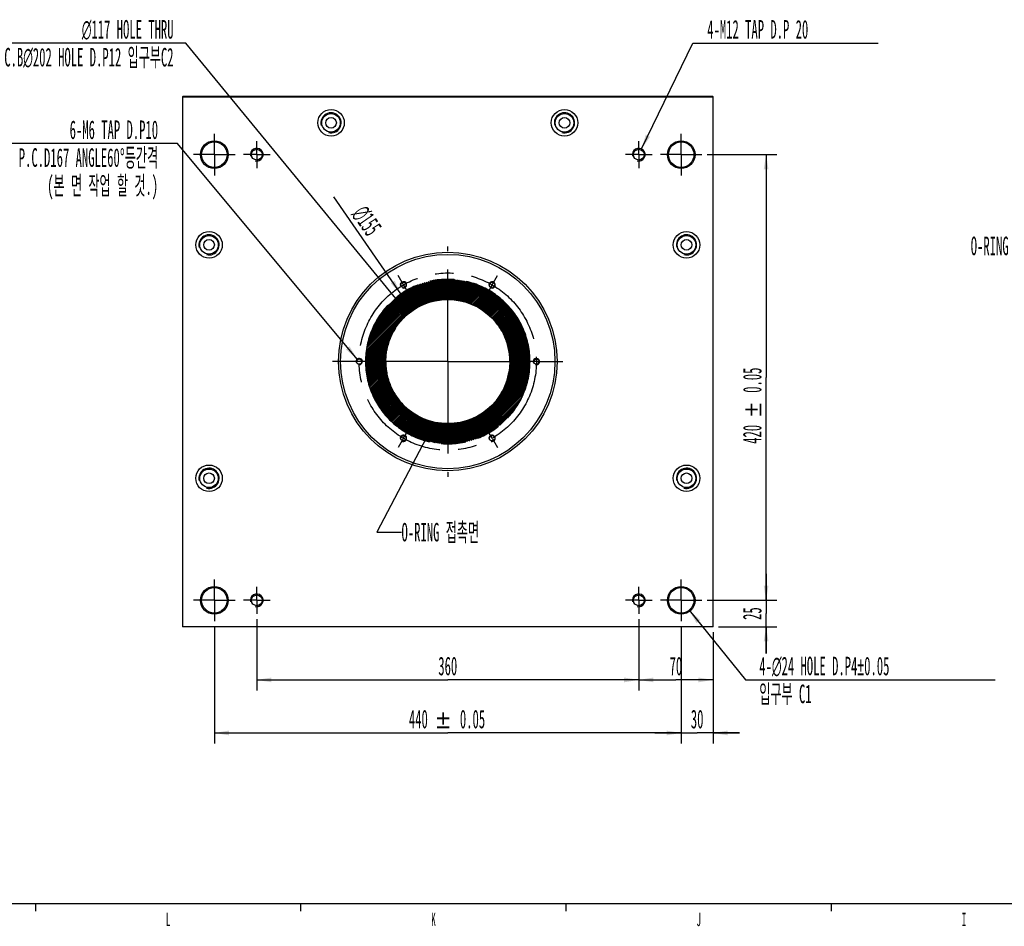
# Model space of a CAD drawing. Header units: millimetres. Extents: x -1 to 4195, y -1 to 2965.
# Tile 2 of 17: x 1140 to 2068, y 29 to 883. Entities that reach past the tile are written whole.
import ezdxf
from ezdxf.enums import TextEntityAlignment as Align

# ---------------------------------------------------------------- set-up
doc = ezdxf.new("R2010")
doc.units = ezdxf.units.MM
doc.header["$LTSCALE"] = 231.275
doc.linetypes.add('CENTER', pattern=[0.6, 0.375, -0.075, 0.075, -0.075])
doc.linetypes.add('PHANTOM', pattern=[0.8, 0.45, -0.05, 0.1, -0.05, 0.1, -0.05])
doc.layers.get('0').update_dxf_attribs({"linetype": 'CONTINUOUS'})
for name, color, linetype in [('02___PRT_ALL_AXES', 7, 'CONTINUOUS'), ('7_ALL_FEATURES', 7, 'CONTINUOUS'), ('DEFAULT_3', 7, 'PHANTOM')]:
    doc.layers.add(name, color=color, linetype=linetype)
doc.styles.get("Standard").update_dxf_attribs({"font": 'txt', "width": 0.5})
doc.styles.add('TEXTSTYLE_3', font='gdt', dxfattribs={"width": 0.5})
doc.dimstyles.new('DIMSTYLE_11', dxfattribs={"dimtxt": 17.5, "dimasz": 13.8, "dimexe": 2, "dimexo": 1, "dimgap": 0.875, "dimtad": 1, "dimdec": 3, "dimdsep": 46, "dimtxsty": 'Standard', "dimblk": '_FILLED', "dimblk1": '_FILLED', "dimblk2": '_FILLED', "dimcen": 0.09, "dimadec": 3, "dimazin": 2, "dimtp": 0.2, "dimtm": 0.2, "dimtfac": 1, "dimtdec": 3, "dimtofl": 0, "dimtmove": 0, "dimatfit": 3, "dimldrblk": '_FILLED', "dimfxl": 0, "dimtolj": 1, "dimarcsym": 0})
doc.dimstyles.new('DIMSTYLE_13', dxfattribs={"dimtxt": 17.5, "dimasz": 13.8, "dimexe": 2, "dimexo": 1, "dimgap": 0.875, "dimtad": 1, "dimdec": 3, "dimdsep": 46, "dimtxsty": 'Standard', "dimblk": '_FILLED', "dimblk1": '_FILLED', "dimblk2": '_FILLED', "dimcen": 0.09, "dimadec": 3, "dimazin": 2, "dimtp": 0.3, "dimtm": 0.3, "dimtfac": 1, "dimtdec": 3, "dimtofl": 0, "dimtmove": 0, "dimatfit": 3, "dimldrblk": '_FILLED', "dimfxl": 0, "dimtolj": 1, "dimarcsym": 0})
doc.dimstyles.new('DIMSTYLE_14', dxfattribs={"dimtxt": 17.5, "dimasz": 13.8, "dimexe": 2, "dimexo": 1, "dimgap": 0.875, "dimtad": 1, "dimdec": 3, "dimdsep": 46, "dimtxsty": 'Standard', "dimblk": '_FILLED', "dimblk1": '_FILLED', "dimblk2": '_FILLED', "dimcen": 0.09, "dimadec": 3, "dimazin": 2, "dimtp": 0.5, "dimtm": 0.5, "dimtfac": 1, "dimtdec": 3, "dimtofl": 0, "dimtmove": 0, "dimatfit": 3, "dimldrblk": '_FILLED', "dimfxl": 0, "dimtolj": 1, "dimarcsym": 0})
doc.dimstyles.new('DIMSTYLE_24', dxfattribs={"dimtxt": 17.5, "dimasz": 13.8, "dimexe": 2, "dimexo": 1, "dimtad": 1, "dimdec": 3, "dimdsep": 46, "dimtxsty": 'Standard', "dimblk": '_FILLED', "dimblk1": '_FILLED', "dimblk2": '_FILLED', "dimcen": 0.09, "dimadec": 3, "dimazin": 2, "dimtp": 0.3, "dimtm": 0.3, "dimtfac": 1, "dimtdec": 3, "dimtofl": 0, "dimtmove": 0, "dimatfit": 1, "dimldrblk": '_FILLED', "dimfxl": 0, "dimtolj": 1, "dimarcsym": 0})
doc.dimstyles.new('DIMSTYLE_27', dxfattribs={"dimtxt": 17.5, "dimasz": 13.8, "dimexe": 2, "dimexo": 1, "dimgap": 0.875, "dimtad": 1, "dimdec": 3, "dimdsep": 46, "dimtxsty": 'Standard', "dimblk": '_FILLED', "dimblk1": '_FILLED', "dimblk2": '_FILLED', "dimcen": 0.09, "dimadec": 3, "dimazin": 2, "dimtol": 1, "dimtp": 0.05, "dimtm": 0.05, "dimtfac": 1, "dimtdec": 3, "dimtofl": 0, "dimtmove": 0, "dimatfit": 3, "dimldrblk": '_FILLED', "dimfxl": 0, "dimtolj": 1, "dimarcsym": 0})
doc.dimstyles.new('DIMSTYLE_28', dxfattribs={"dimtxt": 17.5, "dimasz": 13.8, "dimexe": 2, "dimexo": 1, "dimtad": 1, "dimdec": 3, "dimdsep": 46, "dimtxsty": 'Standard', "dimblk": '_FILLED', "dimblk1": '_FILLED', "dimblk2": '_FILLED', "dimcen": 0.09, "dimadec": 3, "dimazin": 2, "dimtp": 0.1, "dimtm": 0.1, "dimtfac": 1, "dimtdec": 3, "dimtofl": 0, "dimtmove": 0, "dimatfit": 1, "dimldrblk": '_FILLED', "dimfxl": 0, "dimtolj": 1, "dimarcsym": 0})
doc.dimstyles.new('DIMSTYLE_29', dxfattribs={"dimtxt": 17.5, "dimasz": 13.8, "dimexe": 2, "dimexo": 1, "dimtad": 1, "dimdec": 3, "dimdsep": 46, "dimtxsty": 'Standard', "dimblk": '_FILLED', "dimblk1": '_FILLED', "dimblk2": '_FILLED', "dimcen": 0.09, "dimadec": 3, "dimazin": 2, "dimtp": 0.5, "dimtm": 0.5, "dimtfac": 1, "dimtdec": 3, "dimtofl": 0, "dimtmove": 0, "dimatfit": 1, "dimldrblk": '_FILLED', "dimfxl": 0, "dimtolj": 1, "dimarcsym": 0})
doc.dimstyles.new('DIMSTYLE_5', dxfattribs={"dimtxt": 17.5, "dimasz": 13.8, "dimexe": 2, "dimexo": 1, "dimtad": 1, "dimdec": 3, "dimdsep": 46, "dimtxsty": 'Standard', "dimblk": '_FILLED', "dimblk1": '_FILLED', "dimblk2": '_FILLED', "dimcen": 0.09, "dimadec": 3, "dimazin": 2, "dimtp": 0.2, "dimtm": 0.2, "dimtfac": 1, "dimtdec": 3, "dimtofl": 0, "dimtmove": 0, "dimatfit": 1, "dimldrblk": '_FILLED', "dimfxl": 0, "dimtolj": 1, "dimarcsym": 0})
doc.dimstyles.get("Standard").update_dxf_attribs({"dimtxt": 17.5, "dimasz": 13.8, "dimexe": 2, "dimexo": 1, "dimtad": 1, "dimdec": 3, "dimdsep": 46, "dimtxsty": 'Standard', "dimblk": '_FILLED', "dimblk1": '_FILLED', "dimblk2": '_FILLED', "dimcen": 0.09, "dimadec": 3, "dimazin": 2, "dimtol": 1, "dimtp": 0.05, "dimtm": 0.05, "dimtfac": 1, "dimtdec": 3, "dimtofl": 0, "dimtmove": 0, "dimatfit": 3, "dimldrblk": '_FILLED', "dimfxl": 0, "dimtolj": 1, "dimarcsym": 0})

# ---------------------------------------------------------------- blocks, each defined once
blk = doc.blocks.new('_FILLED')
at = {"color": 0, "linetype": 'ByBlock'}
blk.add_solid([(0, 0), (-1, 0.163), (-1, -0.163)], dxfattribs=at)
blk = doc.blocks.new('*D102')
at = {"color": 2, "linetype": 'Continuous'}
for p, q in [((1323.49, 311.23), (1323.49, 200.73)), ((1763.49, 311.23), (1763.49, 200.73)), ((1323.49, 210.73), (1543.49, 210.73)), ((1763.49, 210.73), (1543.49, 210.73))]:
    blk.add_line(p, q, dxfattribs=at)
at = {"color": 2, "linetype": 'Continuous', "xscale": 13.8, "yscale": 13.8, "zscale": 13.8, "rotation": 180}
blk.add_blockref('_FILLED', (1323.49, 210.73), dxfattribs=at)
at = {"color": 2, "linetype": 'Continuous', "xscale": 13.8, "yscale": 13.8, "zscale": 13.8}
blk.add_blockref('_FILLED', (1763.49, 210.73), dxfattribs=at)
at = {"color": 2, "linetype": 'Continuous', "width": 0.5}
for s, p in [('440', (1515.78, 215.1)), ('0.05', (1566.82, 215.1))]:
    blk.add_text(s, height=17.5, dxfattribs=at).set_placement(p, align=Align.CENTER)
at = {"color": 2, "linetype": 'Continuous', "style": 'TEXTSTYLE_3'}
blk.add_text('`', height=17.5, dxfattribs=at).set_placement((1539.11, 215.1), align=Align.CENTER)
blk = doc.blocks.new('*D103')
at = {"color": 2, "linetype": 'Continuous'}
for p, q in [((1763.49, 311.23), (1763.49, 200.73)), ((1793.49, 305.73), (1793.49, 200.73)), ((1763.49, 210.73), (1738.49, 210.73)), ((1738.49, 210.73), (1778.49, 210.73)), ((1818.49, 210.73), (1778.49, 210.73)), ((1793.49, 210.73), (1818.49, 210.73))]:
    blk.add_line(p, q, dxfattribs=at)
at = {"color": 2, "linetype": 'Continuous', "xscale": 13.8, "yscale": 13.8, "zscale": 13.8}
blk.add_blockref('_FILLED', (1763.49, 210.73), dxfattribs=at)
at = {"color": 2, "linetype": 'Continuous', "xscale": 13.8, "yscale": 13.8, "zscale": 13.8, "rotation": 180}
blk.add_blockref('_FILLED', (1793.49, 210.73), dxfattribs=at)
at = {"color": 2, "linetype": 'Continuous', "insert": (1778.49, 232.6), "char_height": 17.5, "width": 17.5, "attachment_point": 2, "line_spacing_factor": 0.9}
blk.add_mtext('30', dxfattribs=at)
blk = doc.blocks.new('*D104')
at = {"color": 2, "linetype": 'Continuous'}
for p, q in [((1723.49, 318.13), (1723.49, 250.73)), ((1793.49, 305.73), (1793.49, 250.73)), ((1723.49, 260.73), (1758.49, 260.73)), ((1793.49, 260.73), (1758.49, 260.73))]:
    blk.add_line(p, q, dxfattribs=at)
at = {"color": 2, "linetype": 'Continuous', "xscale": 13.8, "yscale": 13.8, "zscale": 13.8, "rotation": 180}
blk.add_blockref('_FILLED', (1723.49, 260.73), dxfattribs=at)
at = {"color": 2, "linetype": 'Continuous', "xscale": 13.8, "yscale": 13.8, "zscale": 13.8}
blk.add_blockref('_FILLED', (1793.49, 260.73), dxfattribs=at)
at = {"color": 2, "linetype": 'Continuous', "insert": (1758.49, 282.6), "char_height": 17.5, "width": 17.5, "attachment_point": 2, "line_spacing_factor": 0.9}
blk.add_mtext('70', dxfattribs=at)
blk = doc.blocks.new('*D105')
at = {"color": 2, "linetype": 'Continuous'}
for p, q in [((1363.49, 318.13), (1363.49, 250.73)), ((1723.49, 318.13), (1723.49, 250.73)), ((1363.49, 260.73), (1543.49, 260.73)), ((1723.49, 260.73), (1543.49, 260.73))]:
    blk.add_line(p, q, dxfattribs=at)
at = {"color": 2, "linetype": 'Continuous', "xscale": 13.8, "yscale": 13.8, "zscale": 13.8, "rotation": 180}
blk.add_blockref('_FILLED', (1363.49, 260.73), dxfattribs=at)
at = {"color": 2, "linetype": 'Continuous', "xscale": 13.8, "yscale": 13.8, "zscale": 13.8}
blk.add_blockref('_FILLED', (1723.49, 260.73), dxfattribs=at)
at = {"color": 2, "linetype": 'Continuous', "insert": (1543.49, 282.6), "char_height": 17.5, "width": 26.25, "attachment_point": 2, "line_spacing_factor": 0.9}
blk.add_mtext('360', dxfattribs=at)
blk = doc.blocks.new('*D106')
at = {"color": 2, "linetype": 'Continuous'}
for p, q in [((1726.1, 761.13), (1774.32, 860.73)), ((1774.32, 860.73), (1774.32, 860.73)), ((1774.32, 860.73), (1949, 860.73))]:
    blk.add_line(p, q, dxfattribs=at)
at = {"color": 2, "linetype": 'Continuous', "xscale": 13.8, "yscale": 13.8, "zscale": 13.8, "rotation": 244.1680311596}
blk.add_blockref('_FILLED', (1726.1, 761.13), dxfattribs=at)
at = {"color": 2, "linetype": 'Continuous', "insert": (1788, 882.6), "char_height": 17.5, "width": 140, "attachment_point": 1, "line_spacing_factor": 0.9}
blk.add_mtext('4-M12 TAP D.P 20', dxfattribs=at)
blk = doc.blocks.new('*D107')
at = {"color": 2, "linetype": 'Continuous'}
for p, q in [((1296.5, 860.73), (1126.96, 860.73)), ((1506.31, 605.89), (1296.5, 860.73)), ((1296.5, 860.73), (1296.5, 860.73))]:
    blk.add_line(p, q, dxfattribs=at)
at = {"color": 2, "linetype": 'Continuous', "xscale": 13.8, "yscale": 13.8, "zscale": 13.8, "rotation": 309.4650508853}
blk.add_blockref('_FILLED', (1506.31, 605.89), dxfattribs=at)
at = {"color": 2, "linetype": 'Continuous', "insert": (1285.05, 882.6), "char_height": 17.5, "width": 228.9583, "attachment_point": 3, "line_spacing_factor": 0.9, "style": 'TEXTSTYLE_3'}
blk.add_mtext('{\\fgdt;n}\\ftxt;117 HOLE THRU\\PC.B\\fgdt;{\\fgdt;n}\\ftxt;202 HOLE D.P12 입구부C2', dxfattribs=at)
blk = doc.blocks.new('*D108')
at = {"color": 2, "linetype": 'Continuous'}
for p, q in [((1288.78, 766.1), (1126.96, 766.1)), ((1458.07, 563.03), (1288.78, 766.1)), ((1288.78, 766.1), (1288.78, 766.1))]:
    blk.add_line(p, q, dxfattribs=at)
at = {"color": 2, "linetype": 'Continuous', "xscale": 13.8, "yscale": 13.8, "zscale": 13.8, "rotation": 309.8168783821}
blk.add_blockref('_FILLED', (1458.07, 563.03), dxfattribs=at)
at = {"color": 2, "linetype": 'Continuous', "insert": (1270.46, 787.98), "char_height": 17.5, "width": 182.2917, "attachment_point": 3, "line_spacing_factor": 0.9}
blk.add_mtext('6-M6 TAP D.P10\\PP.C.D167 ANGLE60\\fgdt;{\\fgdt;~}\\ftxt;등간격\\P(본 면 작업 할 것.)', dxfattribs=at)
blk = doc.blocks.new('*D110')
at = {"color": 2, "linetype": 'Continuous'}
for p, q in [((1771.03, 326.39), (1824.05, 260.73)), ((1824.05, 260.73), (1824.05, 260.73)), ((1824.05, 260.73), (2059.33, 260.73))]:
    blk.add_line(p, q, dxfattribs=at)
at = {"color": 2, "linetype": 'Continuous', "xscale": 13.8, "yscale": 13.8, "zscale": 13.8, "rotation": 128.9194093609}
blk.add_blockref('_FILLED', (1771.03, 326.39), dxfattribs=at)
at = {"color": 2, "linetype": 'Continuous', "insert": (1837.08, 282.6), "char_height": 17.5, "width": 201.25, "attachment_point": 1, "line_spacing_factor": 0.9}
blk.add_mtext('4-\\fgdt;{\\fgdt;n}\\ftxt;24 HOLE D.P4\\fgdt;{\\fgdt;`}\\ftxt;0.05\\P입구부 C1', dxfattribs=at)
blk = doc.blocks.new('*D111')
at = {"color": 2, "linetype": 'Continuous'}
for p, q in [((1787.99, 755.73), (1853.49, 755.73)), ((1843.49, 755.73), (1843.49, 545.73)), ((1843.49, 335.73), (1843.49, 545.73)), ((1787.99, 335.73), (1853.49, 335.73))]:
    blk.add_line(p, q, dxfattribs=at)
at = {"color": 2, "linetype": 'Continuous', "xscale": 13.8, "yscale": 13.8, "zscale": 13.8}
for p, rotation in [((1843.49, 755.73), 90), ((1843.49, 335.73), 270)]:
    blk.add_blockref('_FILLED', p, dxfattribs=dict(at, rotation=rotation))
at = {"color": 2, "linetype": 'Continuous', "width": 0.5}
for s, p in [('0.05', (1839.11, 543.18)), ('420', (1839.11, 492.14))]:
    blk.add_text(s, height=17.5, rotation=90, dxfattribs=at).set_placement(p, align=Align.CENTER)
at = {"color": 2, "linetype": 'Continuous', "style": 'TEXTSTYLE_3'}
blk.add_text('`', height=17.5, rotation=90, dxfattribs=at).set_placement((1839.11, 515.47), align=Align.CENTER)
blk = doc.blocks.new('*D112')
at = {"color": 2, "linetype": 'Continuous'}
for p, q in [((1843.49, 335.73), (1843.49, 360.73)), ((1843.49, 360.73), (1843.49, 323.23)), ((1787.99, 335.73), (1853.49, 335.73)), ((1843.49, 285.73), (1843.49, 323.23)), ((1798.49, 310.73), (1853.49, 310.73)), ((1843.49, 310.73), (1843.49, 285.73))]:
    blk.add_line(p, q, dxfattribs=at)
at = {"color": 2, "linetype": 'Continuous', "xscale": 13.8, "yscale": 13.8, "zscale": 13.8}
for p, rotation in [((1843.49, 335.73), 270), ((1843.49, 310.73), 90)]:
    blk.add_blockref('_FILLED', p, dxfattribs=dict(at, rotation=rotation))
at = {"color": 2, "linetype": 'Continuous', "insert": (1821.61, 323.23), "char_height": 17.5, "width": 17.5, "attachment_point": 2, "rotation": 90, "line_spacing_factor": 0.9}
blk.add_mtext('25', dxfattribs=at)
blk = doc.blocks.new('*D115')
at = {"color": 2, "linetype": 'Continuous'}
blk.add_line((1499.38, 624.45), (1436.1, 715.85), dxfattribs=at)
at = {"color": 2, "linetype": 'Continuous', "xscale": 13.8, "yscale": 13.8, "zscale": 13.8, "rotation": 304.6952117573}
blk.add_blockref('_FILLED', (1499.38, 624.45), dxfattribs=at)
at = {"color": 2, "linetype": 'Continuous', "insert": (1482.31, 687.53), "char_height": 17.5, "width": 49.5833, "attachment_point": 3, "rotation": 304.69521, "line_spacing_factor": 0.9, "style": 'TEXTSTYLE_3'}
blk.add_mtext('{\\fgdt;n}\\ftxt;155', dxfattribs=at)

msp = doc.modelspace()

# ---------------------------------------------------------------- hatches: boundary and pattern name
at = {"linetype": 'Continuous'}
h = msp.add_hatch(dxfattribs=at)
h.set_pattern_fill('X2', color=2, angle=45, style=0, pattern_type=0)
h.set_pattern_definition([(45, (0, 0), (-0.7071068, 0.7071068), [])])
edge = h.paths.add_edge_path()
edge.add_arc((1543.4893, 560.7266), 77.5, 180, 360)
edge.add_arc((1543.4893, 560.7266), 58.5, 180, 360)
edge.add_line((1465.9893, 560.7266), (1601.9893, 560.7266))
edge = h.paths.add_edge_path()
edge.add_arc((1543.4893, 560.7266), 58.5, 0, 180)
edge.add_arc((1543.4893, 560.7266), 77.5, 0, 180)

# ---------------------------------------------------------------- linework, layer by layer
at = {"color": 7, "linetype": 'Continuous'}
msp.add_line((100.0001, 50), (4180, 50), dxfattribs=at)
at = {"color": 2, "linetype": 'Continuous', "const_width": 1.25}
for points in [[(1155, 50), (1155, 42.5)], [(1405, 50), (1405, 42.5)], [(1655, 50), (1655, 42.5)], [(1905, 50), (1905, 42.5)]]:
    msp.add_lwpolyline(points, dxfattribs=at)
at = {"color": 2, "linetype": 'Continuous'}
for centre, radius in [((1433.4893, 785.7266), 9.525), ((1653.4893, 785.7266), 9.525), ((1363.4893, 755.7266), 6), ((1723.4893, 755.7266), 6), ((1318.4893, 670.7266), 9.525), ((1768.4893, 670.7266), 9.525), ((1501.7393, 633.0397), 3), ((1585.2393, 633.0397), 3), ((1459.9893, 560.7266), 3), ((1626.9893, 560.7266), 3), ((1501.7393, 488.4135), 3), ((1585.2393, 488.4135), 3), ((1318.4893, 450.7266), 9.525), ((1768.4893, 450.7266), 9.525), ((1363.4893, 335.7266), 6), ((1723.4893, 335.7266), 6)]:
    msp.add_arc(centre, radius, 255, 195, dxfattribs=at)
at = {"layer": '02___PRT_ALL_AXES', "color": 7, "linetype": 'CENTER'}
for p, q in [((1323.4893, 755.7266), (1323.4893, 775.2266)), ((1763.4893, 755.7266), (1763.4893, 775.2266)), ((1363.4893, 755.7266), (1363.4893, 768.3266)), ((1723.4893, 755.7266), (1723.4893, 768.3266)), ((1323.4893, 755.7266), (1303.9893, 755.7266)), ((1323.4893, 755.7266), (1323.4893, 736.2266)), ((1323.4893, 755.7266), (1342.9893, 755.7266)), ((1363.4893, 755.7266), (1350.8893, 755.7266)), ((1363.4893, 755.7266), (1363.4893, 743.1266)), ((1363.4893, 755.7266), (1376.0893, 755.7266)), ((1723.4893, 755.7266), (1710.8893, 755.7266)), ((1723.4893, 755.7266), (1723.4893, 743.1266)), ((1723.4893, 755.7266), (1736.0893, 755.7266)), ((1763.4893, 755.7266), (1743.9893, 755.7266)), ((1763.4893, 755.7266), (1782.9893, 755.7266)), ((1763.4893, 755.7266), (1763.4893, 736.2266)), ((1543.4893, 560.7266), (1543.4893, 669.2266)), ((1501.7393, 633.0397), (1496.7393, 641.7)), ((1585.2393, 633.0397), (1590.2393, 641.7)), ((1501.7393, 633.0397), (1506.7393, 624.3795)), ((1585.2393, 633.0397), (1580.2393, 624.3795)), ((1449.9893, 560.7266), (1434.9893, 560.7266)), ((1459.9893, 560.7266), (1449.9893, 560.7266)), ((1543.4893, 560.7266), (1459.9893, 560.7266)), ((1543.4893, 560.7266), (1543.4893, 452.2266)), ((1543.4893, 560.7266), (1616.9893, 560.7266)), ((1626.9893, 560.7266), (1616.9893, 560.7266)), ((1626.9893, 560.7266), (1651.9893, 560.7266)), ((1501.7393, 488.4135), (1506.7393, 497.0737)), ((1585.2393, 488.4135), (1580.2393, 497.0737)), ((1501.7393, 488.4135), (1496.7393, 479.7532)), ((1585.2393, 488.4135), (1590.2393, 479.7532)), ((1323.4893, 335.7266), (1323.4893, 355.2266)), ((1763.4893, 335.7266), (1763.4893, 355.2266)), ((1363.4893, 335.7266), (1363.4893, 348.3266)), ((1723.4893, 335.7266), (1723.4893, 348.3266)), ((1323.4893, 335.7266), (1303.9893, 335.7266)), ((1323.4893, 335.7266), (1323.4893, 316.2266)), ((1323.4893, 335.7266), (1342.9893, 335.7266)), ((1363.4893, 335.7266), (1350.8893, 335.7266)), ((1363.4893, 335.7266), (1376.0893, 335.7266)), ((1363.4893, 335.7266), (1363.4893, 323.1266)), ((1723.4893, 335.7266), (1710.8893, 335.7266)), ((1723.4893, 335.7266), (1736.0893, 335.7266)), ((1723.4893, 335.7266), (1723.4893, 323.1266)), ((1763.4893, 335.7266), (1743.9893, 335.7266)), ((1763.4893, 335.7266), (1782.9893, 335.7266)), ((1763.4893, 335.7266), (1763.4893, 316.2266))]:
    msp.add_line(p, q, dxfattribs=at)
at = {"layer": '02___PRT_ALL_AXES', "color": 7, "linetype": 'Continuous'}
for centre, radius in [((1433.4893, 785.7266), 12.5), ((1653.4893, 785.7266), 12.5), ((1433.4893, 785.7266), 8.7312), ((1433.4893, 785.7266), 5), ((1653.4893, 785.7266), 8.7312), ((1653.4893, 785.7266), 5), ((1363.4893, 755.7266), 5.1), ((1723.4893, 755.7266), 5.1), ((1318.4893, 670.7266), 12.5), ((1318.4893, 670.7266), 8.7312), ((1768.4893, 670.7266), 12.5), ((1768.4893, 670.7266), 8.7312), ((1318.4893, 670.7266), 5), ((1768.4893, 670.7266), 5), ((1501.7393, 633.0397), 2.5), ((1585.2393, 633.0397), 2.5), ((1543.4893, 560.7266), 58.5), ((1459.9893, 560.7266), 2.5), ((1626.9893, 560.7266), 2.5), ((1501.7393, 488.4135), 2.5), ((1585.2393, 488.4135), 2.5), ((1318.4893, 450.7266), 12.5), ((1318.4893, 450.7266), 8.7312), ((1318.4893, 450.7266), 5), ((1768.4893, 450.7266), 12.5), ((1768.4893, 450.7266), 8.7312), ((1768.4893, 450.7266), 5), ((1363.4893, 335.7266), 5.1), ((1723.4893, 335.7266), 5.1)]:
    msp.add_circle(centre, radius, dxfattribs=at)
at = {"layer": '02___PRT_ALL_AXES', "color": 7, "linetype": 'CENTER'}
msp.add_circle((1543.4893, 560.7266), 83.5, dxfattribs=at)
at = {"layer": '7_ALL_FEATURES', "color": 7, "linetype": 'Continuous'}
for p, q in [((1293.9893, 810.7266), (1293.4893, 810.2266)), ((1293.4893, 810.2266), (1293.4893, 310.7266)), ((1293.4893, 810.2266), (1793.4893, 810.2266)), ((1293.9893, 810.7266), (1792.9892, 810.7266)), ((1792.9892, 810.7266), (1793.4893, 810.2266)), ((1793.4893, 310.7266), (1793.4893, 810.2266)), ((1793.4893, 310.7266), (1293.4893, 310.7266))]:
    msp.add_line(p, q, dxfattribs=at)
for centre, radius in [((1323.4893, 755.7266), 13), ((1323.4893, 755.7266), 12), ((1763.4893, 755.7266), 13), ((1763.4893, 755.7266), 12), ((1543.4893, 560.7266), 103), ((1543.4893, 560.7266), 101), ((1323.4893, 335.7266), 13), ((1323.4893, 335.7266), 12), ((1763.4893, 335.7266), 13), ((1763.4893, 335.7266), 12)]:
    msp.add_circle(centre, radius, dxfattribs=at)
at = {"layer": 'DEFAULT_3', "color": 2, "linetype": 'PHANTOM'}
for radius, start, end in [(77.5, 0, 180), (58.5, 0, 180), (77.5, 180, 360), (58.5, 180, 360)]:
    msp.add_arc((1543.4893, 560.7266), radius, start, end, dxfattribs=at)

# ---------------------------------------------------------------- texts
at = {"color": 2, "linetype": 'Continuous', "line_spacing_factor": 0.9}
for s, insert, char_height, width, attachment_point in [('O-RING 접촉면', (2109.4283, 678.4881), 17.5, 91.875, 3), ('O-RING 접촉면', (1499.8917, 408.7158), 17.5, 91.875, 1), ('L', (1279.9999, 41.25), 12.5, 6.25, 2), ('K', (1529.9999, 41.25), 12.5, 6.25, 2), ('J', (1779.9999, 41.25), 12.5, 6.25, 2), ('I', (2029.9999, 41.25), 12.5, 6.25, 2)]:
    msp.add_mtext(s, dxfattribs=dict(at, insert=insert, char_height=char_height, width=width, attachment_point=attachment_point))

# ---------------------------------------------------------------- dimensions: what is measured, and where the dimension line sits
at = {"color": 2, "linetype": 'Continuous'}
for p1, p2, text, dimstyle, override, picture, middle in [((1506.3062, 605.8893), (1580.6723, 515.5639), '%%c<> HOLE THRU\\PC.B%%c202 HOLE D.P12 입구부C2', 'DIMSTYLE_24', {"dimtih": 1, "dimtoh": 1, "dimpost": '<>'}, '*D107', (1170.5671, 860.7266)), ((1726.1037, 761.1271), (1720.8748, 750.3261), '4-M<> TAP D.P 20', 'DIMSTYLE_5', {"dimtih": 1, "dimtoh": 1, "dimpost": '<>'}, '*D106', (1857.9983, 873.8516)), ((1458.0682, 563.0309), (1461.9103, 558.4223), '6-M<> TAP D.P10\\PP.C.D167 ANGLE60%%d등간격\\P(본 면 작업 할 것.)', 'DIMSTYLE_28', {"dimtih": 1, "dimtoh": 1, "dimpost": '<>'}, '*D108', (1179.317, 752.9755)), ((1499.3754, 624.4465), (1587.6031, 497.0068), '%%c<>', 'DIMSTYLE_29', {"dimpost": '<>'}, '*D115', (1461.0022, 702.9326)), ((1771.028, 326.3902), (1755.9505, 345.063), '4-%%c<> HOLE D.P4%%p0.05\\P입구부 C1', 'DIMSTYLE_5', {"dimtih": 1, "dimtoh": 1, "dimpost": '<>'}, '*D110', (1937.7046, 260.7266))]:
    dim = msp.add_diameter_dim_2p(p1=p1, p2=p2, text=text, dimstyle=dimstyle, override=override, dxfattribs=at)
    dim.commit()
    dim.dimension.update_dxf_attribs({"geometry": picture, "text_midpoint": middle, "dimtype": 163})
for base, p1, p2, angle, dimstyle, picture, middle in [((1843.4893, 755.7266), (1786.9893, 335.7266), (1786.9893, 755.7266), 90, 'DIMSTYLE_27', '*D111', (1843.4893, 519.8485)), ((1843.4893, 335.7266), (1797.4893, 310.7266), (1786.9893, 335.7266), 90, 'DIMSTYLE_11', '*D112', (1843.4893, 323.5)), ((1363.4893, 260.7266), (1723.4893, 319.1266), (1363.4893, 319.1266), 180, 'DIMSTYLE_14', '*D105', (1543.4892, 260.7266)), ((1723.4893, 260.7266), (1793.4893, 306.7266), (1723.4893, 319.1266), 180, 'DIMSTYLE_13', '*D104', (1758.4892, 260.7266)), ((1763.4893, 210.7266), (1793.4893, 306.7266), (1763.4893, 312.2266), 180, 'DIMSTYLE_11', '*D103', (1778.4893, 210.7266))]:
    dim = msp.add_linear_dim(base=base, p1=p1, p2=p2, angle=angle, dimstyle=dimstyle, dxfattribs=at)
    dim.commit()
    dim.dimension.update_dxf_attribs({"geometry": picture, "text_midpoint": middle, "dimtype": 160})
dim = msp.add_linear_dim(base=(1763.4893, 210.7266), p1=(1323.4893, 312.2266), p2=(1763.4893, 312.2266), dimstyle='DIMSTYLE_27', dxfattribs=at)
dim.commit()
dim.dimension.update_dxf_attribs({"geometry": '*D102', "text_midpoint": (1543.4893, 210.7266), "dimtype": 160})

# ---------------------------------------------------------------- leaders
msp.add_leader([(1526.6459, 495.1994), (1476.7471, 399.9658), (1499.8917, 399.9658)], dimstyle='Standard', override={"dimtad": 0, "dimldrblk": 'DOT'}, dxfattribs=at)

doc.saveas('drawing.dxf')
